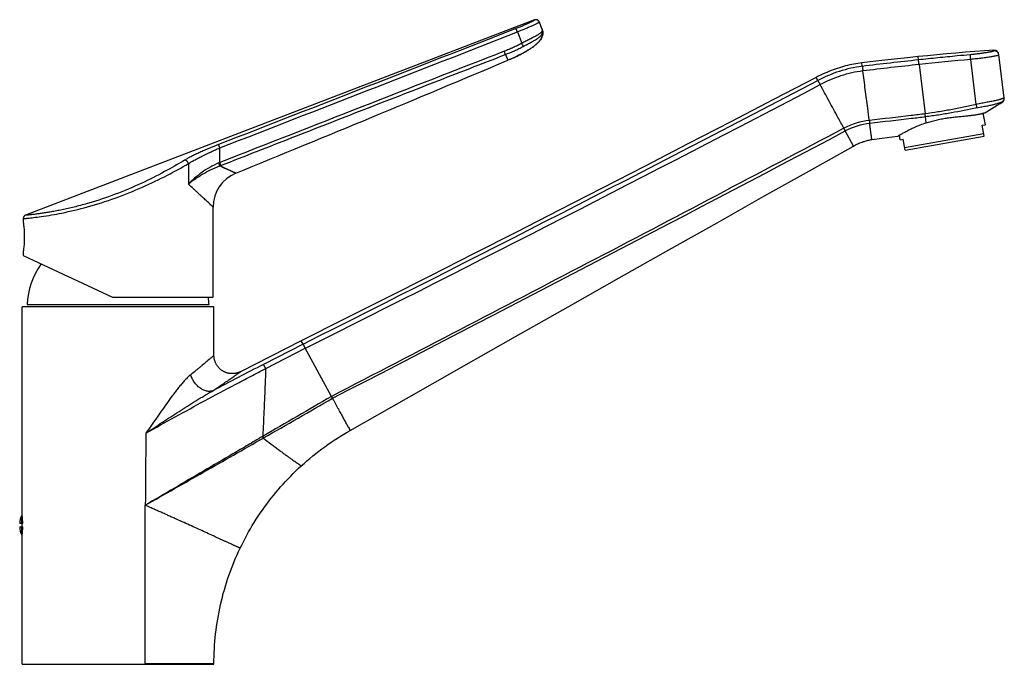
# Model space of a CAD drawing. Header units: millimetres. Extents: x 156 to 658, y 97 to 453.
# Tile 5 of 5: x 389 to 658, y 277 to 453. Entities that reach past the tile are written whole.
import ezdxf

# ---------------------------------------------------------------- set-up
doc = ezdxf.new("R2010")
doc.units = ezdxf.units.MM
doc.header["$LTSCALE"] = 46.255
doc.layers.get('0').update_dxf_attribs({"linetype": 'CONTINUOUS'})

msp = doc.modelspace()

# ---------------------------------------------------------------- linework, layer by layer
at = {"color": 7, "linetype": 'CONTINUOUS'}
for p, q in [((529.81, 453.08), (390.37, 399.55)), ((531.89, 450.46), (531.11, 452.5)), ((531.89, 450.46), (531.91, 450.41)), ((658.44, 431.62), (656.97, 443.61)), ((522.94, 442.22), (522.44, 442.01)), ((635.09, 440.85), (636.75, 427.35)), ((650.78, 429.93), (649.25, 442.26)), ((653.26, 424.35), (652.69, 427.54)), ((652.42, 424.2), (653.26, 424.35)), ((652.94, 421.24), (652.42, 424.2)), ((629.92, 420.23), (629.7, 421.48)), ((631.15, 418.11), (652.82, 421.93)), ((631.28, 417.42), (652.94, 421.24)), ((629.92, 420.23), (630.76, 420.38)), ((631.28, 417.42), (630.76, 420.38)), ((441.73, 377.1), (441.73, 401.8)), ((389.73, 398.62), (389.73, 397.6)), ((389.73, 389.6), (389.73, 388.52)), ((389.73, 388.52), (414.23, 377.1)), ((390.83, 375.1), (440.63, 375.1)), ((414.23, 377.1), (441.73, 377.1)), ((389.48, 317.35), (389.48, 374.5)), ((441.98, 374.5), (389.48, 374.5)), ((441.98, 361.15), (441.98, 374.5)), ((465.89, 365.17), (449.25, 356.69)), ((466.38, 364.25), (455.54, 358.69)), ((389.38, 315.05), (389.38, 317.35)), ((389.38, 317.35), (389.48, 317.35)), ((389.62, 315.05), (388.77, 315.05)), ((388.77, 314.15), (389.62, 314.15)), ((389.38, 311.85), (389.38, 314.15)), ((389.48, 314.15), (389.48, 315.05)), ((389.38, 311.85), (389.48, 311.85)), ((389.48, 276.5), (389.48, 311.85)), ((389.48, 276.5), (441.98, 276.5)), ((441.98, 276.5), (441.98, 276.67))]:
    msp.add_line(p, q, dxfattribs=at)
at = {"color": 9, "linetype": 'CONTINUOUS'}
for p, q in [((529.83, 453.05), (529.81, 453.08)), ((525.09, 449.78), (526.29, 446.67)), ((521.79, 443.59), (522.44, 442.01)), ((634.93, 442.13), (634.82, 443.02)), ((656.96, 443.6), (656.96, 443.61)), ((656.96, 443.6), (656.96, 443.61)), ((619.53, 440.37), (619.41, 441.31)), ((607.39, 436.49), (606.93, 437.34)), ((658.01, 430.68), (657.95, 430.69)), ((637.05, 424.9), (636.85, 426.51)), ((617.14, 418.53), (614.9, 422.65)), ((435, 413.7), (434.96, 408.11)), ((444.81, 412.5), (443.57, 413.07)), ((447.94, 411.06), (443.57, 413.07)), ((447.85, 411.1), (447.24, 411.38)), ((447.94, 411.06), (447.93, 411.06)), ((466.39, 364.25), (465.89, 365.17)), ((456.15, 357.55), (467, 363.12)), ((474.18, 349.91), (467, 363.12)), ((478.99, 341.05), (479.25, 340.56)), ((455.51, 338.51), (455.57, 338.54)), ((449.14, 308.31), (449.14, 308.3)), ((441.98, 276.67), (423.17, 276.67))]:
    msp.add_line(p, q, dxfattribs=at)
at = {"color": 7, "linetype": 'CONTINUOUS'}
for points in [[(522.94, 442.22), (523.24, 442.35), (523.5, 442.47), (523.77, 442.59), (524.03, 442.7), (524.28, 442.82), (524.54, 442.94), (524.78, 443.06), (525.03, 443.17), (525.27, 443.29), (525.51, 443.41), (525.75, 443.53), (525.98, 443.65), (526.2, 443.76), (526.43, 443.88), (526.65, 444), (526.86, 444.12), (527.08, 444.23), (527.28, 444.35), (527.49, 444.47), (527.69, 444.59), (527.88, 444.71), (528.08, 444.82), (528.26, 444.94), (528.45, 445.06), (528.62, 445.18), (528.8, 445.29), (528.97, 445.41), (529.13, 445.52), (529.29, 445.64), (529.45, 445.75), (529.6, 445.87), (529.74, 445.98), (529.88, 446.09), (530.02, 446.21), (530.15, 446.32), (530.27, 446.43), (530.4, 446.54), (530.51, 446.65), (530.62, 446.76), (530.73, 446.87), (530.83, 446.98), (530.93, 447.08), (531.02, 447.19), (531.11, 447.29), (531.2, 447.39), (531.28, 447.5), (531.35, 447.6), (531.43, 447.7), (531.49, 447.8), (531.56, 447.91), (531.62, 448.01), (531.68, 448.11), (531.73, 448.21), (531.78, 448.31), (531.82, 448.41), (531.86, 448.51), (531.9, 448.61), (531.93, 448.7), (531.96, 448.8), (531.99, 448.89), (532.01, 448.99), (532.03, 449.08), (532.04, 449.17), (532.05, 449.26), (532.06, 449.35), (532.06, 449.43), (532.07, 449.52), (532.07, 449.61), (532.06, 449.69), (532.06, 449.78), (532.05, 449.86), (532.03, 449.94), (532.02, 450.03), (532, 450.11), (531.98, 450.2), (531.95, 450.28), (531.92, 450.37), (531.91, 450.41)], [(634.82, 443.02), (631.96, 442.72), (629.21, 442.43), (626.57, 442.14), (624.06, 441.86), (621.67, 441.58), (619.41, 441.31)], [(655.59, 444.75), (653.02, 444.58), (650.41, 444.4), (647.81, 444.2), (645.2, 443.99), (642.6, 443.77), (640, 443.53), (637.4, 443.28), (634.82, 443.02)], [(619.41, 441.31), (618.89, 441.25), (618.33, 441.16), (617.78, 441.07), (617.23, 440.97), (616.67, 440.86), (616.11, 440.74), (615.54, 440.61), (614.98, 440.47), (614.41, 440.32), (613.85, 440.16), (613.28, 439.98), (612.7, 439.8), (612.13, 439.6), (611.56, 439.4), (610.98, 439.18), (610.4, 438.95), (609.83, 438.71), (609.25, 438.46), (608.66, 438.2), (608.08, 437.92), (607.5, 437.63), (606.93, 437.34)], [(606.93, 437.34), (595.24, 431.25), (583.52, 425.16), (571.79, 419.09), (560.06, 413.03), (548.32, 406.99), (536.56, 400.97), (524.8, 394.96), (513.03, 388.97), (501.26, 382.99), (489.47, 377.03), (477.67, 371.09), (465.89, 365.17)], [(658.01, 430.68), (658.03, 430.69), (658.06, 430.71), (658.09, 430.74), (658.12, 430.76), (658.15, 430.79), (658.18, 430.82), (658.21, 430.85), (658.23, 430.88), (658.26, 430.91), (658.28, 430.95), (658.3, 430.98), (658.32, 431.01), (658.34, 431.05), (658.36, 431.09), (658.37, 431.12), (658.39, 431.16), (658.4, 431.2), (658.41, 431.24), (658.42, 431.28), (658.43, 431.32), (658.44, 431.36), (658.44, 431.4), (658.45, 431.44), (658.45, 431.48), (658.45, 431.52), (658.45, 431.56), (658.44, 431.6), (658.44, 431.62)], [(653.08, 427.66), (653.55, 427.92), (654.29, 428.34), (655.03, 428.77), (655.78, 429.22), (656.53, 429.69), (657.28, 430.18), (658.01, 430.68)], [(622.17, 420.3), (624.98, 420.69), (627.7, 421.05), (629.33, 421.27)], [(479.25, 340.56), (494.68, 349.35), (509.82, 357.94), (524.58, 366.31), (538.95, 374.45), (552.94, 382.37), (566.55, 390.05), (579.78, 397.51), (592.62, 404.75), (605.08, 411.76), (617.14, 418.53)], [(617.14, 418.53), (617.43, 418.69), (617.73, 418.85), (618.03, 419), (618.33, 419.14), (618.62, 419.28), (618.91, 419.4), (619.2, 419.52), (619.49, 419.62), (619.77, 419.72), (620.05, 419.81), (620.32, 419.9), (620.6, 419.98), (620.87, 420.05), (621.14, 420.11), (621.4, 420.17), (621.67, 420.22), (621.93, 420.27), (622.17, 420.3)], [(449.25, 356.69), (449.13, 356.64), (449, 356.58), (448.87, 356.52), (448.74, 356.47), (448.61, 356.42), (448.47, 356.38), (448.34, 356.34), (448.2, 356.3), (448.06, 356.27), (447.92, 356.24), (447.78, 356.21), (447.64, 356.19), (447.5, 356.17), (447.36, 356.16), (447.21, 356.15), (447.07, 356.15), (446.93, 356.15), (446.79, 356.15), (446.65, 356.16), (446.5, 356.17), (446.36, 356.19), (446.22, 356.2), (446.08, 356.23), (445.94, 356.26), (445.8, 356.29), (445.67, 356.32), (445.53, 356.36), (445.39, 356.4), (445.26, 356.45), (445.13, 356.5), (445, 356.56), (444.87, 356.61), (444.74, 356.68), (444.61, 356.74), (444.49, 356.81), (444.36, 356.88), (444.24, 356.96), (444.13, 357.04), (444.01, 357.12), (443.9, 357.21), (443.79, 357.3), (443.68, 357.39), (443.57, 357.48), (443.47, 357.58), (443.37, 357.68), (443.27, 357.79), (443.18, 357.89), (443.09, 358), (443, 358.12), (442.92, 358.23), (442.83, 358.35), (442.76, 358.47), (442.68, 358.59), (442.61, 358.71), (442.54, 358.83), (442.48, 358.96), (442.42, 359.09), (442.36, 359.22), (442.31, 359.35), (442.26, 359.49), (442.22, 359.62), (442.17, 359.76), (442.14, 359.89), (442.1, 360.03), (442.07, 360.17), (442.05, 360.31), (442.03, 360.45), (442.01, 360.59), (441.99, 360.73), (441.98, 360.88), (441.98, 361.02), (441.98, 361.15)], [(465.89, 330.88), (466.65, 331.57), (467.44, 332.25), (468.23, 332.93), (469.03, 333.59), (469.85, 334.24), (470.67, 334.88), (471.5, 335.51), (472.34, 336.13), (473.19, 336.74), (474.05, 337.33), (474.91, 337.91), (475.78, 338.48), (476.67, 339.03), (477.56, 339.58), (478.45, 340.11), (479.25, 340.56)], [(449.14, 308.3), (449.57, 309.18), (450.02, 310.09), (450.49, 310.99), (450.97, 311.88), (451.46, 312.76), (451.97, 313.64), (452.48, 314.51), (453.01, 315.37), (453.55, 316.23), (454.1, 317.08), (454.66, 317.92), (455.24, 318.75), (455.82, 319.58), (456.42, 320.39), (457.03, 321.2), (457.65, 322), (458.28, 322.79), (458.92, 323.58), (459.57, 324.35), (460.23, 325.12), (460.91, 325.87), (461.59, 326.62), (462.29, 327.36), (462.99, 328.08), (463.7, 328.8), (464.43, 329.51), (465.16, 330.21), (465.89, 330.88)], [(441.98, 276.67), (441.98, 277.68), (442, 278.7), (442.04, 279.73), (442.09, 280.75), (442.15, 281.78), (442.23, 282.8), (442.33, 283.82), (442.43, 284.84), (442.55, 285.86), (442.69, 286.87), (442.84, 287.89), (443, 288.9), (443.18, 289.91), (443.37, 290.91), (443.58, 291.92), (443.8, 292.92), (444.03, 293.92), (444.28, 294.91), (444.54, 295.9), (444.82, 296.89), (445.11, 297.87), (445.41, 298.85), (445.72, 299.83), (446.05, 300.8), (446.4, 301.76), (446.76, 302.72), (447.13, 303.68), (447.51, 304.63), (447.91, 305.58), (448.32, 306.52), (448.74, 307.45), (449.14, 308.3)]]:
    msp.add_lwpolyline(points, dxfattribs=at)
at = {"color": 9, "linetype": 'CONTINUOUS'}
for points in [[(658.01, 430.68), (658.01, 430.68), (657.99, 430.68), (657.95, 430.69)], [(447.24, 411.38), (446.18, 411.87), (446.01, 411.95), (445.83, 412.03), (444.81, 412.5)]]:
    msp.add_lwpolyline(points, dxfattribs=at)
at = {"color": 7, "linetype": 'CONTINUOUS'}
for centre, radius, start, end in [((530.17, 452.15), 1, 21, 111), ((655.68, 443.45), 1.3, 7.0144, 93.875), ((-2541.37, 7711.8), 7889.03, 292.266777, 292.852678), ((451.73, 401.8), 10, 112.2667, 180), ((390.73, 398.62), 1, 111.0002, 180), ((410.81, 374.4), 20, 143.7972, 178.0051), ((420.64, 374.4), 20, 1.9949, 7.7477), ((393.76, 314.95), 5, 151.3441, 178.8799), ((363.13, 314.59), 26.49, 1.0046, 5.99), ((393.76, 314.25), 5, 181.1201, 208.6559), ((363.13, 314.61), 26.49, 354.01, 358.9954)]:
    msp.add_arc(centre, radius, start, end, dxfattribs=at)
at = {"color": 9, "linetype": 'CONTINUOUS'}
for centre, radius, start, end in [((530.18, 452.11), 1, 22.7815, 111.0113), ((530.19, 452.11), 0.999, 21.0003, 22.7817), ((9385.38, -22328.29), 24437.01, 111.267602, 111.463774), ((655.7, 443.29), 1.3, 13.9735, 93.9333), ((655.7, 443.29), 1.3, 7.0189, 13.6804), ((655.7, 443.29), 1.3, 13.6833, 13.8827), ((728.47, -445.79), 892.82, 96.01333, 97.00793), ((728.38, -444.85), 890.6, 96.01244, 97.0084), ((743.42, -575), 1021.6, 95.28868, 96.08701), ((-3515.73, 8311.55), 8889.13, 296.613869, 297.635064), ((-3517.86, 8315.4), 8894.83, 296.615301, 297.635855), ((657.44, 431.55), 1, 300.4834, 7.02), ((623.77, 405.87), 19.81, 96.6356, 117.8596), ((623.76, 405.82), 19.02, 96.5874, 117.7707), ((-7512.09, 15835.19), 17423.96, 297.281671, 297.802569), ((434.67, 434.82), 22.65, 292.378, 293.1179), ((435.42, 434.61), 23.04, 290.7107, 291.4913), ((1039.75, -780.13), 1279.92, 117.15772, 117.85925), ((4315.66, -6285.28), 7666.99, 120.068993, 120.231838), ((-4681.92, 9290.66), 10321.54, 299.85089, 299.971778), ((425.15, 321.39), 34.86, 29.4133, 30.2044), ((425.2, 321.42), 34.86, 29.4141, 30.2041)]:
    msp.add_arc(centre, radius, start, end, dxfattribs=at)
for points, knots in [([(524.68, 450.69), (511.11, 445.39), (483.96, 434.79), (456.8, 424.21), (443.21, 418.93)], [0, 0, 0, 0, 0.49984, 1, 1, 1, 1]), ([(529.83, 453.05), (529.83, 453.04), (529.82, 453.04), (529.82, 453.03), (529.8, 453.02), (529.78, 453), (529.74, 452.97), (529.69, 452.94), (529.62, 452.9), (529.55, 452.86), (529.43, 452.79), (529.25, 452.7), (529, 452.57), (528.7, 452.43), (528.37, 452.27), (528, 452.09), (527.6, 451.91), (527.17, 451.72), (526.54, 451.44), (525.71, 451.09), (525.03, 450.82), (524.68, 450.69)], [0, 0, 0, 0, 0.001867, 0.003526, 0.005729, 0.011818, 0.020185, 0.030832, 0.043742, 0.058894, 0.076259, 0.117479, 0.167067, 0.224609, 0.289626, 0.361561, 0.439804, 0.523674, 0.612437, 0.801439, 1, 1, 1, 1]), ([(525.09, 449.78), (525.07, 449.83), (525.03, 449.95), (524.96, 450.11), (524.9, 450.26), (524.84, 450.39), (524.79, 450.49), (524.76, 450.56), (524.74, 450.6), (524.72, 450.63), (524.71, 450.66), (524.69, 450.67), (524.69, 450.68), (524.68, 450.69)], [0, 0, 0, 0, 0.183963, 0.361686, 0.527132, 0.67469, 0.799373, 0.851796, 0.897008, 0.934646, 0.964432, 0.986198, 1, 1, 1, 1]), ([(531.12, 452.47), (531.12, 452.47), (531.12, 452.47), (531.11, 452.46), (531.09, 452.44), (531.06, 452.42), (531.01, 452.39), (530.95, 452.35), (530.87, 452.31), (530.79, 452.26), (530.68, 452.21), (530.57, 452.15), (530.39, 452.06), (530.13, 451.94), (529.79, 451.77), (529.4, 451.59), (528.96, 451.39), (528.49, 451.18), (527.99, 450.96), (527.26, 450.65), (526.29, 450.25), (525.5, 449.94), (525.09, 449.78)], [0, 0, 0, 0, 0.000672, 0.001763, 0.005564, 0.011649, 0.020047, 0.03075, 0.04374, 0.058992, 0.076473, 0.096145, 0.117964, 0.167844, 0.225671, 0.290932, 0.363047, 0.441379, 0.525235, 0.613872, 0.802308, 1, 1, 1, 1]), ([(531.88, 450.45), (531.89, 450.42), (531.9, 450.35), (531.89, 450.25), (531.87, 450.15), (531.83, 450.02), (531.73, 449.84), (531.56, 449.64), (531.34, 449.43), (531.06, 449.22), (530.73, 449.01), (530.36, 448.78), (529.95, 448.55), (529.33, 448.21), (528.48, 447.78), (527.4, 447.24), (526.66, 446.86), (526.29, 446.67)], [0, 0, 0, 0, 0.01467, 0.028687, 0.042873, 0.057768, 0.090547, 0.128236, 0.171746, 0.221583, 0.277818, 0.34024, 0.408469, 0.48202, 0.642787, 0.817379, 1, 1, 1, 1]), ([(526.7, 445.83), (527.08, 446.04), (527.81, 446.43), (528.71, 446.9), (529.38, 447.26), (529.85, 447.53), (530.28, 447.79), (530.68, 448.05), (531.03, 448.32), (531.33, 448.59), (531.59, 448.88), (531.78, 449.19), (531.92, 449.53), (531.96, 449.82), (531.96, 450.06), (531.94, 450.3), (531.88, 450.48), (531.84, 450.6)], [0, 0, 0, 0, 0.167485, 0.326548, 0.401053, 0.471525, 0.537925, 0.600156, 0.658003, 0.711649, 0.76206, 0.810483, 0.857349, 0.903121, 0.926135, 0.949693, 1, 1, 1, 1]), ([(531.84, 450.6), (531.84, 450.59), (531.86, 450.54), (531.87, 450.49), (531.88, 450.45)], [0, 0, 0, 0, 0.264915, 1, 1, 1, 1]), ([(443.6, 418.02), (457.19, 423.3), (484.36, 433.88), (511.52, 444.48), (525.09, 449.78)], [0, 0, 0, 0, 0.500156, 1, 1, 1, 1]), ([(526.29, 446.67), (525.9, 446.45), (525.12, 446.05), (523.92, 445.49), (522.71, 444.96), (521.89, 444.63), (521.48, 444.47)], [0, 0, 0, 0, 0.249987, 0.499983, 0.749988, 1, 1, 1, 1]), ([(521.79, 443.59), (522.63, 443.92), (523.88, 444.44), (525.51, 445.2), (526.31, 445.62), (526.7, 445.83)], [0, 0, 0, 0, 0.49998, 0.750001, 1, 1, 1, 1]), ([(526.7, 445.83), (526.7, 445.85), (526.68, 445.9), (526.63, 446.01), (526.55, 446.18), (526.43, 446.41), (526.34, 446.58), (526.29, 446.67)], [0, 0, 0, 0, 0.067687, 0.156719, 0.390492, 0.680342, 1, 1, 1, 1]), ([(443.86, 413.18), (450.36, 415.73), (463.34, 420.82), (482.82, 428.44), (499.06, 434.76), (512.05, 439.81), (518.55, 442.33), (521.79, 443.59)], [0, 0, 0, 0, 0.250117, 0.500166, 0.750133, 0.87508, 1, 1, 1, 1]), ([(521.79, 443.59), (521.79, 443.62), (521.78, 443.66), (521.74, 443.78), (521.68, 443.96), (521.59, 444.21), (521.52, 444.38), (521.49, 444.48)], [0, 0, 0, 0, 0.06951, 0.159793, 0.394376, 0.683022, 1, 1, 1, 1]), ([(649.11, 443.54), (647.93, 443.43), (644.97, 443.15), (640.25, 442.68), (636.7, 442.31), (634.93, 442.13)], [0, 0, 0, 0, 0.249988, 0.624994, 1, 1, 1, 1]), ([(655.61, 444.59), (655.61, 444.58), (655.6, 444.57), (655.59, 444.56), (655.57, 444.55), (655.54, 444.53), (655.48, 444.51), (655.41, 444.49), (655.33, 444.46), (655.23, 444.44), (655.07, 444.4), (654.84, 444.34), (654.52, 444.28), (654.14, 444.21), (653.72, 444.13), (653.25, 444.06), (652.74, 443.98), (652.2, 443.9), (651.41, 443.79), (650.38, 443.67), (649.54, 443.58), (649.11, 443.54)], [0, 0, 0, 0, 0.002654, 0.004575, 0.006991, 0.013428, 0.02209, 0.033006, 0.046173, 0.061574, 0.079179, 0.120859, 0.170862, 0.228752, 0.294021, 0.36609, 0.444318, 0.528005, 0.61639, 0.803955, 1, 1, 1, 1]), ([(649.26, 442.26), (649.25, 442.34), (649.23, 442.49), (649.21, 442.71), (649.19, 442.92), (649.17, 443.11), (649.15, 443.27), (649.14, 443.38), (649.13, 443.45), (649.12, 443.49), (649.12, 443.52), (649.11, 443.54), (649.11, 443.54)], [0, 0, 0, 0, 0.18259, 0.359105, 0.523684, 0.670865, 0.795764, 0.894243, 0.932522, 0.963055, 0.9856, 1, 1, 1, 1]), ([(656.99, 443.45), (656.99, 443.45), (656.98, 443.43), (656.97, 443.42), (656.94, 443.41), (656.9, 443.39), (656.85, 443.38), (656.8, 443.36), (656.75, 443.34), (656.66, 443.32), (656.54, 443.29), (656.35, 443.25), (656.07, 443.19), (655.69, 443.12), (655.24, 443.04), (654.73, 442.95), (654.18, 442.87), (653.57, 442.78), (652.92, 442.69), (652.23, 442.59), (651.52, 442.5), (650.78, 442.42), (650.02, 442.33), (649.51, 442.28), (649.26, 442.26)], [0, 0, 0, 0, 0.00228, 0.004056, 0.006353, 0.012602, 0.021124, 0.026245, 0.031938, 0.045034, 0.060394, 0.077987, 0.119718, 0.169858, 0.227952, 0.293466, 0.365793, 0.444262, 0.528144, 0.616657, 0.708976, 0.804237, 0.901549, 1, 1, 1, 1]), ([(655.59, 444.75), (655.59, 444.75), (655.6, 444.74), (655.6, 444.73), (655.61, 444.7), (655.61, 444.68), (655.62, 444.67)], [0, 0, 0, 0, 0.085136, 0.270019, 0.572362, 1, 1, 1, 1]), ([(655.62, 444.67), (655.62, 444.67), (655.62, 444.65), (655.62, 444.63), (655.61, 444.61), (655.61, 444.6), (655.61, 444.59)], [0, 0, 0, 0, 0.211101, 0.444447, 0.702712, 1, 1, 1, 1]), ([(619.53, 440.37), (617.42, 440.1), (613.23, 439.16), (609.28, 437.48), (607.39, 436.49)], [0, 0, 0, 0, 0.499933, 1, 1, 1, 1]), ([(619.53, 440.37), (619.54, 440.36), (619.54, 440.34), (619.55, 440.31), (619.56, 440.27), (619.57, 440.2), (619.59, 440.09), (619.61, 439.93), (619.64, 439.75), (619.66, 439.54), (619.69, 439.32), (619.7, 439.17), (619.71, 439.09)], [0, 0, 0, 0, 0.016407, 0.040576, 0.072408, 0.111681, 0.21129, 0.336257, 0.48257, 0.645523, 0.819864, 1, 1, 1, 1]), ([(635.09, 440.85), (635.07, 441), (635.05, 441.22), (635.02, 441.5), (635, 441.69), (634.98, 441.85), (634.96, 441.97), (634.95, 442.06), (634.94, 442.1), (634.93, 442.12), (634.93, 442.13)], [0, 0, 0, 0, 0.355384, 0.518652, 0.665145, 0.79013, 0.889573, 0.960274, 0.984106, 1, 1, 1, 1]), ([(619.71, 439.09), (617.67, 438.84), (613.63, 437.92), (609.83, 436.31), (608.01, 435.35)], [0, 0, 0, 0, 0.499938, 1, 1, 1, 1]), ([(621.48, 425.54), (621.34, 426.67), (620.97, 429.49), (620.37, 434.01), (619.93, 437.4), (619.71, 439.09)], [0, 0, 0, 0, 0.25, 0.625, 1, 1, 1, 1]), ([(608.01, 435.35), (607.94, 435.49), (607.83, 435.69), (607.7, 435.94), (607.61, 436.1), (607.53, 436.24), (607.47, 436.35), (607.43, 436.42), (607.41, 436.47), (607.4, 436.48), (607.39, 436.49)], [0, 0, 0, 0, 0.354437, 0.517368, 0.663682, 0.788685, 0.88837, 0.959552, 0.983715, 1, 1, 1, 1]), ([(614.51, 423.38), (613.97, 424.38), (612.62, 426.87), (610.45, 430.86), (608.82, 433.86), (608.01, 435.35)], [0, 0, 0, 0, 0.25, 0.625, 1, 1, 1, 1]), ([(658.43, 431.67), (658.43, 431.67), (658.43, 431.67), (658.43, 431.67), (658.42, 431.67), (658.42, 431.67), (658.41, 431.67), (658.39, 431.66), (658.35, 431.64), (658.28, 431.62), (658.2, 431.59), (658.11, 431.56), (657.99, 431.51), (657.86, 431.47), (657.71, 431.42), (657.54, 431.36), (657.36, 431.31), (657.09, 431.23), (656.71, 431.12), (656.21, 431), (655.65, 430.87), (655.05, 430.75), (654.4, 430.63), (653.72, 430.5), (653.01, 430.38), (652.02, 430.2), (651.27, 430.05), (650.77, 429.93)], [0, 0, 0, 0, 0.000377, 0.000752, 0.001275, 0.001951, 0.00278, 0.004903, 0.011001, 0.019547, 0.030499, 0.04381, 0.059428, 0.077297, 0.097361, 0.119561, 0.143837, 0.170129, 0.228507, 0.294166, 0.366532, 0.444969, 0.528775, 0.617188, 0.709392, 0.804527, 1, 1, 1, 1]), ([(650.78, 429.93), (649.62, 429.66), (647.3, 429.14), (643.8, 428.45), (640.28, 427.85), (637.93, 427.51), (636.75, 427.35)], [0, 0, 0, 0, 0.25, 0.499999, 0.749999, 1, 1, 1, 1]), ([(650.98, 429.01), (648.65, 428.48), (645.13, 427.78), (640.41, 427.01), (638.04, 426.67), (636.85, 426.51)], [0, 0, 0, 0, 0.499833, 0.749892, 1, 1, 1, 1]), ([(650.98, 429.01), (650.97, 429.06), (650.95, 429.18), (650.9, 429.39), (650.84, 429.65), (650.8, 429.84), (650.77, 429.93)], [0, 0, 0, 0, 0.15181, 0.384836, 0.676861, 1, 1, 1, 1]), ([(650.98, 429.01), (651.43, 429.11), (652.31, 429.29), (653.4, 429.48), (654.23, 429.63), (654.8, 429.74), (655.34, 429.86), (655.84, 429.98), (656.29, 430.1), (656.7, 430.22), (657, 430.32), (657.22, 430.4), (657.36, 430.45), (657.49, 430.5), (657.6, 430.55), (657.7, 430.59), (657.78, 430.62), (657.84, 430.65), (657.88, 430.66), (657.9, 430.67), (657.92, 430.68), (657.93, 430.68), (657.94, 430.69), (657.95, 430.69), (657.95, 430.69)], [0, 0, 0, 0, 0.192302, 0.375351, 0.461542, 0.543347, 0.620214, 0.691626, 0.75708, 0.816063, 0.868032, 0.891202, 0.912388, 0.931506, 0.948468, 0.963181, 0.975554, 0.985497, 0.989529, 0.992921, 0.995665, 0.99776, 0.999205, 1, 1, 1, 1]), ([(636.75, 427.35), (635.48, 427.18), (630.4, 426.53), (625.3, 425.99), (621.48, 425.54)], [0, 0, 0, 0, 0.25, 1, 1, 1, 1]), ([(636.85, 426.51), (635.58, 426.34), (630.5, 425.7), (625.4, 425.16), (621.58, 424.71)], [0, 0, 0, 0, 0.25, 1, 1, 1, 1]), ([(636.85, 426.51), (636.85, 426.56), (636.84, 426.68), (636.8, 426.96), (636.77, 427.19), (636.75, 427.35)], [0, 0, 0, 0, 0.189209, 0.429378, 1, 1, 1, 1]), ([(621.48, 425.54), (621.5, 425.46), (621.52, 425.31), (621.55, 425.08), (621.57, 424.91), (621.58, 424.79), (621.58, 424.74), (621.58, 424.72)], [0, 0, 0, 0, 0.292428, 0.567218, 0.807838, 0.910746, 1, 1, 1, 1]), ([(622.17, 420.3), (622.17, 420.3), (622.17, 420.3), (622.17, 420.3), (622.16, 420.3), (622.16, 420.31), (622.16, 420.31), (622.16, 420.31), (622.16, 420.32), (622.16, 420.33), (622.16, 420.34), (622.16, 420.36), (622.16, 420.38), (622.15, 420.41), (622.14, 420.46), (622.14, 420.52), (622.13, 420.59), (622.12, 420.66), (622.11, 420.75), (622.1, 420.84), (622.08, 420.98), (622.05, 421.18), (622.02, 421.44), (621.98, 421.73), (621.93, 422.06), (621.89, 422.43), (621.84, 422.82), (621.78, 423.25), (621.69, 423.88), (621.63, 424.37), (621.58, 424.71)], [0, 0, 0, 0, 0.000063, 0.000251, 0.000565, 0.001005, 0.00157, 0.002261, 0.00402, 0.006279, 0.00904, 0.012301, 0.016062, 0.025084, 0.036101, 0.049112, 0.064112, 0.081097, 0.100063, 0.121003, 0.143912, 0.195607, 0.255095, 0.322314, 0.397157, 0.479487, 0.569159, 0.666072, 0.77018, 1, 1, 1, 1]), ([(614.51, 423.38), (602.84, 417.21), (579.49, 404.89), (532.74, 380.35), (497.62, 362.05), (474.18, 349.91)], [0, 0, 0, 0, 0.25001, 0.500013, 1, 1, 1, 1]), ([(614.9, 422.65), (614.88, 422.7), (614.83, 422.81), (614.75, 422.94), (614.69, 423.07), (614.64, 423.15), (614.6, 423.22), (614.57, 423.27), (614.54, 423.33), (614.53, 423.36), (614.52, 423.38)], [0, 0, 0, 0, 0.193919, 0.434861, 0.568707, 0.708895, 0.780728, 0.853366, 0.926552, 1, 1, 1, 1]), ([(443.21, 418.93), (442.34, 418.59), (441.04, 418.07), (439.34, 417.34), (438.12, 416.8), (436.96, 416.26), (435.87, 415.71), (434.86, 415.17), (434.21, 414.81), (433.91, 414.62)], [0, 0, 0, 0, 0.275212, 0.409188, 0.539233, 0.66429, 0.783365, 0.895542, 1, 1, 1, 1]), ([(435, 413.7), (435.28, 413.89), (435.88, 414.26), (436.82, 414.8), (437.83, 415.34), (439.28, 416.08), (440.81, 416.8), (442.18, 417.41), (442.99, 417.76), (443.39, 417.93), (443.6, 418.02)], [0, 0, 0, 0, 0.105389, 0.218181, 0.337562, 0.462641, 0.726002, 0.862222, 0.930988, 1, 1, 1, 1]), ([(443.6, 418.02), (443.56, 418.13), (443.49, 418.29), (443.41, 418.49), (443.35, 418.62), (443.31, 418.74), (443.27, 418.83), (443.24, 418.88), (443.22, 418.92), (443.22, 418.93), (443.21, 418.93)], [0, 0, 0, 0, 0.354326, 0.51727, 0.66361, 0.788635, 0.888327, 0.959506, 0.983677, 1, 1, 1, 1]), ([(443.56, 413.99), (443.56, 414.33), (443.57, 415), (443.58, 416), (443.59, 417.01), (443.59, 417.68), (443.6, 418.02)], [0, 0, 0, 0, 0.25, 0.5, 0.75, 1, 1, 1, 1]), ([(389.73, 398.62), (389.83, 398.63), (390.25, 398.67), (391.19, 398.76), (392.72, 398.94), (395.84, 399.35), (400.8, 400.2), (407.59, 401.83), (414.99, 404.19), (422.3, 407.14), (428.97, 410.35), (433.11, 412.61), (435, 413.7)], [0, 0, 0, 0, 0.00663, 0.026365, 0.058735, 0.102962, 0.222332, 0.372447, 0.538478, 0.706116, 0.863511, 1, 1, 1, 1]), ([(433.91, 414.62), (432.12, 413.54), (428.22, 411.31), (421.91, 408.14), (414.98, 405.21), (410.12, 403.58), (407.67, 402.87)], [0, 0, 0, 0, 0.217272, 0.46762, 0.734663, 1, 1, 1, 1]), ([(435, 413.7), (434.96, 413.84), (434.88, 414.03), (434.71, 414.26), (434.56, 414.41), (434.4, 414.52), (434.24, 414.6), (434.07, 414.63), (433.96, 414.63), (433.91, 414.62)], [0, 0, 0, 0, 0.272553, 0.409997, 0.543648, 0.670727, 0.789299, 0.898709, 1, 1, 1, 1]), ([(443.29, 413.88), (442.45, 413.53), (440.83, 412.72), (438.63, 411.29), (436.97, 409.99), (435.92, 409.04), (435.36, 408.51), (435.09, 408.25), (434.96, 408.11)], [0, 0, 0, 0, 0.269138, 0.528548, 0.773519, 0.889354, 0.945366, 1, 1, 1, 1]), ([(434.96, 408.11), (435.1, 408.23), (435.38, 408.45), (435.97, 408.91), (436.75, 409.47), (437.74, 410.14), (439.16, 411.03), (441.08, 412.07), (442.72, 412.76), (443.57, 413.07)], [0, 0, 0, 0, 0.053714, 0.108894, 0.223357, 0.342875, 0.466994, 0.727269, 1, 1, 1, 1]), ([(443.57, 413.07), (443.56, 413.12), (443.52, 413.23), (443.43, 413.5), (443.35, 413.72), (443.29, 413.88)], [0, 0, 0, 0, 0.18438, 0.423495, 1, 1, 1, 1]), ([(443.86, 413.18), (443.85, 413.23), (443.81, 413.34), (443.71, 413.62), (443.62, 413.84), (443.56, 413.99)], [0, 0, 0, 0, 0.18401, 0.423268, 1, 1, 1, 1]), ([(441.73, 401.8), (441.73, 401.8), (441.73, 401.8), (441.73, 401.8), (441.73, 401.81), (441.72, 401.81), (441.72, 401.81), (441.72, 401.81), (441.71, 401.82), (441.71, 401.82), (441.7, 401.83), (441.69, 401.84), (441.68, 401.85), (441.65, 401.87), (441.63, 401.9), (441.6, 401.92), (441.57, 401.95), (441.52, 402), (441.44, 402.07), (441.34, 402.17), (441.23, 402.27), (441.1, 402.4), (440.95, 402.53), (440.79, 402.68), (440.56, 402.9), (440.23, 403.21), (439.8, 403.61), (439.33, 404.05), (438.81, 404.53), (438.25, 405.05), (437.65, 405.61), (437.02, 406.2), (436.12, 407.03), (435.43, 407.68), (434.96, 408.11)], [0, 0, 0, 0, 0.000018, 0.000073, 0.000165, 0.000293, 0.000658, 0.00117, 0.001828, 0.002631, 0.00358, 0.004675, 0.007298, 0.010499, 0.014276, 0.018626, 0.023545, 0.02903, 0.041684, 0.056554, 0.073603, 0.09279, 0.114073, 0.137403, 0.162732, 0.219152, 0.282857, 0.353365, 0.430201, 0.512909, 0.601049, 0.694208, 0.791993, 1, 1, 1, 1]), ([(407.67, 402.87), (406.49, 402.52), (404.2, 401.9), (401.37, 401.25), (399.26, 400.82), (397.81, 400.56), (396.47, 400.33), (395.24, 400.14), (394.14, 399.98), (393.17, 399.86), (392.45, 399.77), (391.94, 399.71), (391.62, 399.68), (391.33, 399.65), (391.08, 399.62), (390.87, 399.6), (390.71, 399.58), (390.61, 399.57), (390.55, 399.57), (390.49, 399.56), (390.45, 399.56), (390.42, 399.56), (390.39, 399.55), (390.38, 399.55), (390.37, 399.55), (390.37, 399.55), (390.37, 399.55), (390.37, 399.55)], [0, 0, 0, 0, 0.209637, 0.403508, 0.492921, 0.576519, 0.653763, 0.724166, 0.78729, 0.842757, 0.890237, 0.910894, 0.929455, 0.945895, 0.96019, 0.972319, 0.982266, 0.986416, 0.990016, 0.993063, 0.995558, 0.9975, 0.998888, 0.999374, 0.999722, 0.99993, 1, 1, 1, 1]), ([(467, 363.12), (466.97, 363.19), (466.89, 363.33), (466.79, 363.53), (466.69, 363.71), (466.6, 363.88), (466.53, 364.02), (466.47, 364.11), (466.43, 364.18), (466.41, 364.21), (466.4, 364.24), (466.39, 364.25), (466.38, 364.25)], [0, 0, 0, 0, 0.18209, 0.358157, 0.522394, 0.669388, 0.794296, 0.89301, 0.931498, 0.962305, 0.985189, 1, 1, 1, 1]), ([(441.98, 361.15), (441.98, 361.15), (441.98, 361.15), (441.97, 361.15), (441.97, 361.14), (441.97, 361.14), (441.97, 361.14), (441.96, 361.13), (441.95, 361.12), (441.93, 361.11), (441.91, 361.09), (441.89, 361.07), (441.86, 361.05), (441.83, 361.02), (441.78, 360.98), (441.72, 360.92), (441.62, 360.85), (441.52, 360.76), (441.4, 360.65), (441.27, 360.54), (441.12, 360.42), (440.91, 360.23), (440.6, 359.98), (440.21, 359.64), (439.76, 359.27), (439.28, 358.87), (438.75, 358.43), (438.19, 357.96), (437.59, 357.47), (436.72, 356.77), (436.06, 356.23), (435.6, 355.87)], [0, 0, 0, 0, 0.000071, 0.000285, 0.000641, 0.001139, 0.001779, 0.002562, 0.004552, 0.00711, 0.010233, 0.013919, 0.018167, 0.022974, 0.028337, 0.040719, 0.055286, 0.072006, 0.090844, 0.111761, 0.134715, 0.15966, 0.215339, 0.278402, 0.348439, 0.425034, 0.507771, 0.596247, 0.690069, 0.788867, 1, 1, 1, 1]), ([(456.15, 357.55), (456.12, 357.62), (456.05, 357.76), (455.94, 357.96), (455.85, 358.14), (455.76, 358.31), (455.68, 358.45), (455.62, 358.55), (455.59, 358.61), (455.57, 358.64), (455.55, 358.67), (455.54, 358.68), (455.54, 358.69)], [0, 0, 0, 0, 0.18209, 0.358157, 0.522394, 0.669388, 0.794296, 0.89301, 0.931498, 0.962305, 0.985189, 1, 1, 1, 1]), ([(423.33, 339.83), (425.99, 341.34), (431.38, 344.35), (439.54, 348.79), (446.42, 352.46), (451.97, 355.38), (454.76, 356.83), (456.15, 357.55)], [0, 0, 0, 0, 0.246497, 0.495864, 0.747307, 0.87355, 1, 1, 1, 1]), ([(441.64, 351.45), (442.19, 351.81), (443.23, 352.51), (444.7, 353.51), (445.82, 354.28), (446.62, 354.84), (447.15, 355.21), (447.62, 355.54), (448.04, 355.84), (448.4, 356.09), (448.66, 356.27), (448.83, 356.4), (448.94, 356.47), (449.03, 356.54), (449.11, 356.59), (449.16, 356.63), (449.19, 356.65), (449.21, 356.67), (449.23, 356.68), (449.24, 356.69), (449.24, 356.69), (449.25, 356.69), (449.25, 356.69)], [0, 0, 0, 0, 0.213333, 0.407136, 0.578602, 0.655029, 0.724744, 0.787368, 0.842534, 0.889891, 0.929123, 0.945602, 0.959949, 0.972137, 0.982141, 0.989942, 0.993012, 0.995526, 0.997483, 0.998881, 0.99972, 1, 1, 1, 1]), ([(456.15, 357.55), (456.12, 356.78), (456.06, 355.23), (455.98, 353.29), (455.92, 351.74), (455.86, 350.19), (455.77, 348.25), (455.67, 345.93), (455.52, 342.83), (455.4, 340.51), (455.33, 338.96)], [0, 0, 0, 0, 0.124999, 0.25, 0.3125, 0.375, 0.5, 0.625001, 0.750001, 1, 1, 1, 1]), ([(435.6, 355.87), (435.47, 355.76), (435.2, 355.53), (434.66, 355.04), (434.01, 354.36), (433.23, 353.49), (432.47, 352.57), (431.7, 351.6), (430.69, 350.26), (429.42, 348.53), (427.92, 346.4), (426.4, 344.23), (424.87, 342.04), (423.85, 340.57), (423.33, 339.83)], [0, 0, 0, 0, 0.025676, 0.052259, 0.107645, 0.165366, 0.224863, 0.285748, 0.347741, 0.474278, 0.603353, 0.734277, 0.866598, 1, 1, 1, 1]), ([(441.64, 351.45), (441.51, 351.4), (441.24, 351.33), (440.82, 351.28), (440.38, 351.29), (439.77, 351.39), (438.98, 351.68), (438.09, 352.22), (437.26, 352.95), (436.55, 353.83), (435.97, 354.81), (435.7, 355.51), (435.6, 355.87)], [0, 0, 0, 0, 0.049555, 0.100653, 0.153731, 0.20908, 0.326858, 0.453833, 0.587971, 0.726161, 0.864741, 1, 1, 1, 1]), ([(423.33, 339.83), (424.08, 340.33), (425.58, 341.33), (427.85, 342.82), (430.12, 344.31), (432.4, 345.79), (434.69, 347.25), (436.6, 348.45), (438.14, 349.4), (439.3, 350.1), (440.46, 350.79), (441.25, 351.23), (441.64, 351.45)], [0, 0, 0, 0, 0.124891, 0.249919, 0.375063, 0.500285, 0.625531, 0.750709, 0.813227, 0.875655, 0.937944, 1, 1, 1, 1]), ([(474.45, 349.4), (474.41, 349.48), (474.32, 349.65), (474.23, 349.82), (474.18, 349.91)], [0, 0, 0, 0, 0.475975, 1, 1, 1, 1]), ([(423.33, 339.83), (423.31, 338.19), (423.29, 335.72), (423.26, 332.43), (423.24, 329.97), (423.22, 327.5), (423.2, 324.21), (423.18, 321.75), (423.17, 320.1)], [0, 0, 0, 0, 0.25, 0.375, 0.5, 0.625, 0.75, 1, 1, 1, 1]), ([(455.27, 338.93), (453.92, 338.13), (451.22, 336.55), (445.83, 333.38), (436.48, 327.9), (428.48, 323.22), (423.17, 320.1)], [0, 0, 0, 0, 0.126343, 0.252497, 0.503853, 1, 1, 1, 1]), ([(423.17, 320.1), (425.83, 321.61), (431.18, 324.65), (439.24, 329.23), (447.36, 333.86), (452.79, 336.96), (455.51, 338.51)], [0, 0, 0, 0, 0.246678, 0.49609, 0.747452, 1, 1, 1, 1]), ([(455.27, 338.93), (455.28, 338.93), (455.29, 338.93), (455.31, 338.95), (455.32, 338.95), (455.33, 338.96)], [0, 0, 0, 0, 0.25, 0.499991, 1, 1, 1, 1]), ([(455.51, 338.51), (456.22, 337.96), (457.26, 337.15), (458.64, 336.1), (459.6, 335.38), (460.52, 334.7), (461.38, 334.07), (462.18, 333.49), (462.91, 332.96), (463.58, 332.49), (464.16, 332.08), (464.6, 331.77), (464.91, 331.55), (465.11, 331.41), (465.29, 331.29), (465.45, 331.18), (465.58, 331.09), (465.67, 331.03), (465.74, 330.98), (465.78, 330.96), (465.81, 330.93), (465.84, 330.92), (465.86, 330.9), (465.87, 330.89), (465.88, 330.89), (465.88, 330.89), (465.89, 330.88), (465.89, 330.88), (465.89, 330.88), (465.89, 330.88)], [0, 0, 0, 0, 0.209328, 0.30774, 0.40144, 0.489984, 0.572933, 0.649838, 0.720214, 0.78359, 0.839557, 0.887718, 0.908745, 0.927671, 0.944452, 0.959064, 0.971485, 0.981694, 0.985963, 0.989671, 0.992816, 0.995395, 0.997406, 0.998197, 0.998845, 0.99935, 0.999711, 0.999928, 1, 1, 1, 1])]:
    msp.add_open_spline(points, degree=3, knots=knots, dxfattribs=at)
at = {"color": 7, "linetype": 'CONTINUOUS'}
for points, knots in [([(531.91, 450.41), (531.96, 450.27), (532.04, 450), (532.08, 449.6), (532.06, 449.23), (531.99, 448.87), (531.88, 448.54), (531.7, 448.12), (531.38, 447.62), (530.93, 447.06), (530.4, 446.53), (529.82, 446.03), (529.18, 445.55), (528.51, 445.09), (527.8, 444.65), (527.05, 444.22), (526.01, 443.65), (524.64, 442.98), (523.52, 442.47), (522.94, 442.22)], [0, 0, 0, 0, 0.033745, 0.063874, 0.09201, 0.119054, 0.145593, 0.17201, 0.225396, 0.280331, 0.337187, 0.396041, 0.456857, 0.519525, 0.583915, 0.649886, 0.717331, 0.856284, 1, 1, 1, 1]), ([(637.05, 424.9), (637.49, 425.04), (638.39, 425.3), (639.76, 425.65), (641.16, 425.95), (642.57, 426.19), (643.96, 426.37), (645.32, 426.52), (646.62, 426.64), (647.84, 426.75), (648.96, 426.87), (649.97, 427), (650.73, 427.12), (651.28, 427.21), (651.63, 427.28), (651.95, 427.35), (652.23, 427.42), (652.47, 427.48), (652.67, 427.53), (652.81, 427.57), (652.9, 427.6), (652.95, 427.62), (653, 427.63), (653.03, 427.64), (653.06, 427.65), (653.07, 427.66), (653.08, 427.66)], [0, 0, 0, 0, 0.08501, 0.172204, 0.260421, 0.348456, 0.435099, 0.51917, 0.599528, 0.675065, 0.744716, 0.807497, 0.862534, 0.886915, 0.909095, 0.929001, 0.94657, 0.96174, 0.974459, 0.984679, 0.988839, 0.99236, 0.995239, 0.997473, 0.99906, 1, 1, 1, 1]), ([(629.33, 421.27), (629.33, 421.27), (629.33, 421.27), (629.34, 421.27), (629.35, 421.28), (629.37, 421.29), (629.39, 421.3), (629.42, 421.32), (629.45, 421.33), (629.49, 421.36), (629.56, 421.4), (629.66, 421.46), (629.77, 421.53), (629.9, 421.61), (630.04, 421.69), (630.26, 421.82), (630.58, 422), (631, 422.24), (631.48, 422.51), (632.01, 422.79), (632.6, 423.09), (633.23, 423.39), (634.17, 423.82), (635.44, 424.35), (636.5, 424.72), (637.05, 424.9)], [0, 0, 0, 0, 0.000481, 0.001544, 0.00319, 0.005419, 0.00823, 0.01162, 0.015586, 0.020127, 0.030915, 0.043953, 0.059204, 0.076625, 0.09617, 0.11779, 0.167035, 0.223909, 0.287938, 0.358638, 0.435526, 0.518122, 0.605954, 0.79541, 1, 1, 1, 1]), ([(389.73, 397.6), (389.79, 397.21), (389.9, 396.39), (390.01, 395.06), (390.05, 393.6), (390.01, 392.14), (389.9, 390.81), (389.79, 389.99), (389.73, 389.6)], [0, 0, 0, 0, 0.147146, 0.309138, 0.5, 0.690862, 0.852854, 1, 1, 1, 1]), ([(474.45, 349.4), (474.59, 349.14), (474.86, 348.64), (475.27, 347.89), (475.66, 347.17), (476.04, 346.48), (476.39, 345.82), (476.73, 345.2), (477.04, 344.6), (477.34, 344.05), (477.62, 343.54), (477.85, 343.14), (478.02, 342.83), (478.13, 342.62), (478.24, 342.41), (478.34, 342.21), (478.42, 342.06), (478.49, 341.94), (478.53, 341.86), (478.58, 341.77), (478.63, 341.7), (478.67, 341.62), (478.72, 341.55), (478.76, 341.49), (478.79, 341.45), (478.83, 341.41), (478.89, 341.37), (478.95, 341.33), (479, 341.27), (479.02, 341.2), (479.02, 341.13), (479, 341.07), (478.99, 341.05)], [0, 0, 0, 0, 0.09234, 0.181429, 0.267072, 0.349087, 0.427294, 0.501532, 0.57163, 0.63743, 0.698786, 0.755573, 0.782217, 0.807678, 0.831944, 0.854998, 0.876821, 0.887263, 0.897392, 0.90721, 0.916717, 0.925913, 0.934795, 0.9434, 0.947646, 0.951901, 0.960386, 0.968489, 0.97589, 0.982977, 0.990709, 1, 1, 1, 1]), ([(449.14, 308.31), (449.14, 308.31), (449.14, 308.31), (449.14, 308.31), (449.15, 308.32), (449.15, 308.34), (449.15, 308.35), (449.15, 308.36), (449.15, 308.37), (449.15, 308.37), (449.15, 308.37), (449.14, 308.37), (449.14, 308.37), (449.13, 308.37), (449.12, 308.36), (449.1, 308.36), (449.09, 308.36), (449.07, 308.37), (449.05, 308.38), (449.01, 308.39), (448.96, 308.41), (448.91, 308.43), (448.85, 308.46), (448.79, 308.48), (448.72, 308.52), (448.64, 308.55), (448.56, 308.59), (448.44, 308.64), (448.27, 308.72), (448.06, 308.81), (447.83, 308.92), (447.58, 309.03), (447.22, 309.2), (446.72, 309.43), (446.08, 309.72), (445.4, 310.04), (444.66, 310.37), (443.89, 310.73), (443.09, 311.1), (442.25, 311.48), (441.09, 312.02), (439.58, 312.71), (437.7, 313.56), (435.76, 314.44), (433.76, 315.34), (432.07, 316.1), (430.69, 316.72), (429.64, 317.19), (428.58, 317.67), (427.51, 318.15), (426.44, 318.63), (425.54, 319.03), (424.81, 319.36), (424.08, 319.69), (423.54, 319.94), (423.17, 320.1)], [0, 0, 0, 0, 0.000056, 0.000158, 0.000471, 0.001324, 0.001746, 0.002089, 0.002311, 0.00239, 0.002468, 0.00266, 0.002916, 0.003219, 0.003545, 0.004167, 0.004743, 0.005351, 0.006019, 0.007543, 0.009316, 0.011326, 0.013572, 0.01605, 0.018756, 0.021685, 0.024832, 0.028193, 0.035534, 0.043669, 0.052556, 0.062154, 0.072426, 0.094834, 0.119468, 0.146038, 0.174296, 0.204034, 0.235075, 0.267272, 0.3005, 0.369633, 0.441775, 0.516405, 0.593143, 0.671694, 0.711576, 0.751829, 0.79243, 0.83336, 0.874597, 0.916126, 0.936996, 0.957934, 1, 1, 1, 1])]:
    msp.add_open_spline(points, degree=3, knots=knots, dxfattribs=at)
msp.add_open_spline([(423.17, 276.67), (423.17, 291.15), (423.17, 305.63), (423.17, 320.1)], degree=3, dxfattribs=at)

doc.saveas('drawing.dxf')
